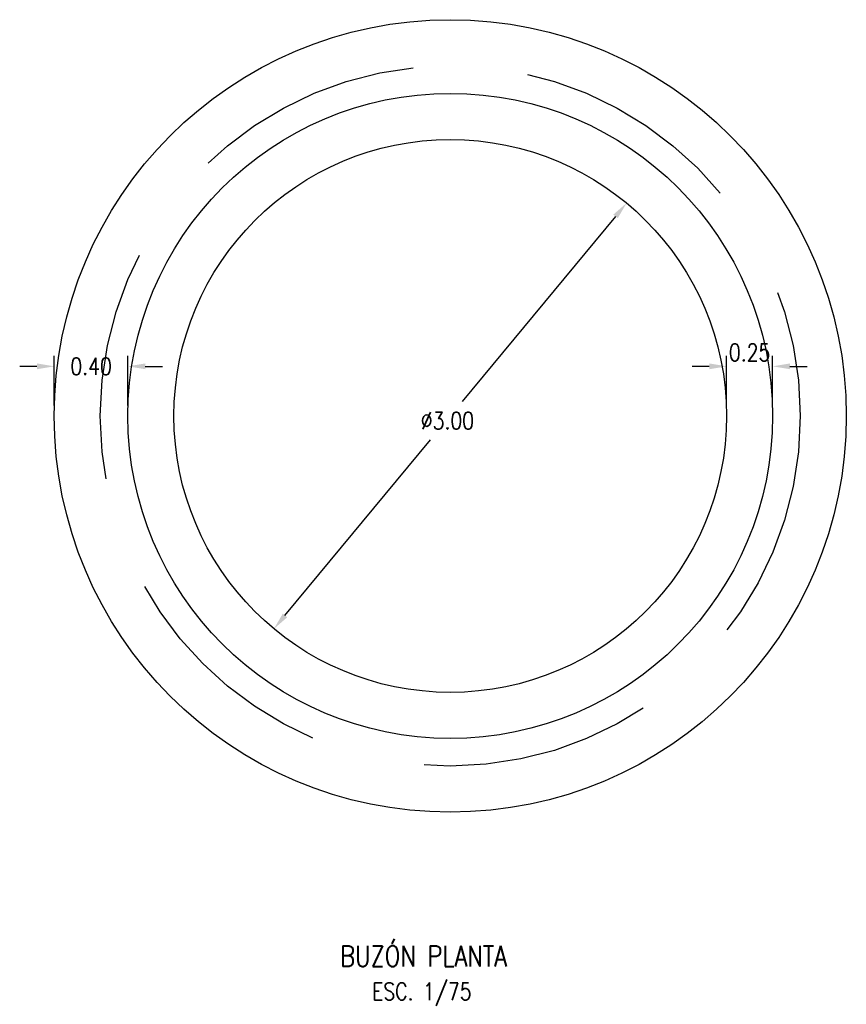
# Model space of a CAD drawing. Header units: metres. Extents: x 724738 to 725866, y 9150075 to 9151285.
# Tile 3 of 16: x 725826.15 to 725830.64, y 9150085.83 to 9150091.18. Entities that reach past the tile are written whole.
import ezdxf
from ezdxf.enums import TextEntityAlignment as Align

# ---------------------------------------------------------------- set-up
doc = ezdxf.new("R2010")
doc.units = ezdxf.units.M
doc.linetypes.add('HIDDEN', pattern=[0.375, 0.25, -0.125])
for name, color, linetype in [('AIR.A3_NOTAS', 7, 'Continuous'), ('AIR.A3_SUB-TITULOS', 4, 'Continuous'), ('AIR.A3_TITULOS', 6, 'Continuous'), ('Layer1 (.05 HIDDEN)', 8, 'HIDDEN'), ('Layer1 (.05)', 8, 'Continuous'), ('Layer10 (.30)', 90, 'Continuous'), ('Layer2 (.10)', 1, 'Continuous')]:
    doc.layers.add(name, color=color, linetype=linetype)
doc.styles.add('AIR-Simplex.(0.80)', font='simplex.shx', dxfattribs={"width": 0.8})
doc.dimstyles.new('AIR-75 (A3)_HORIZ', dxfattribs={"dimscale": 0.075, "dimtxt": 1.25, "dimasz": 1.25, "dimexe": 0.75, "dimexo": 0.75, "dimgap": 0.75, "dimtad": 0, "dimtih": 1, "dimtoh": 1, "dimzin": 1, "dimdsep": 46, "dimtxsty": 'AIR-Simplex.(0.80)', "dimcen": 0.75, "dimdle": 1.5, "dimclrd": 1, "dimclre": 1, "dimclrt": 7, "dimadec": 0, "dimazin": 0, "dimtfac": 1, "dimtofl": 0, "dimtmove": 2, "dimatfit": 3, "dimfxl": 1.5, "dimtolj": 1, "dimtzin": 1, "dimarcsym": 0})

# ---------------------------------------------------------------- blocks, each defined once
blk = doc.blocks.new('*D264')
at = {"layer": 'Defpoints', "color": 0, "transparency": 16777216}
for p in [(725829.4467, 9150090.1809), (725827.5325, 9150087.871)]:
    blk.add_point(p, dxfattribs=at)
at = {"layer": 'Layer1 (.05)', "color": 1, "lineweight": -2, "transparency": 16777216}
for p, q in [((725829.3869, 9150090.1087), (725828.5538, 9150089.1035)), ((725827.5923, 9150087.9432), (725828.3829, 9150088.8972))]:
    blk.add_line(p, q, dxfattribs=at)
at = {"layer": 'Layer1 (.05)', "color": 1, "transparency": 16777216}
for points in [[(725829.3749, 9150090.1187), (725829.3989, 9150090.0988), (725829.4467, 9150090.1809)], [(725827.5803, 9150087.9532), (725827.6043, 9150087.9332), (725827.5325, 9150087.871)]]:
    blk.add_solid(points, dxfattribs=at)
at = {"layer": 'Layer1 (.05)', "color": 7, "transparency": 16777216, "insert": (725828.4741, 9150089.0004), "char_height": 0.09375, "attachment_point": 5, "style": 'AIR-Simplex.(0.80)'}
blk.add_mtext('\\A1;∅3.00', dxfattribs=at)
blk = doc.blocks.new('*D265')
at = {"color": 1, "lineweight": -2, "transparency": 16777216}
for p, q in [((725829.9896, 9150089.0822), (725829.9896, 9150089.3514)), ((725830.2396, 9150089.0822), (725830.2396, 9150089.3514)), ((725829.8959, 9150089.2951), (725829.8021, 9150089.2951)), ((725830.3334, 9150089.2951), (725830.4271, 9150089.2951))]:
    blk.add_line(p, q, dxfattribs=at)
at = {"color": 1, "transparency": 16777216}
for points in [[(725829.8959, 9150089.3107), (725829.8959, 9150089.2795), (725829.9896, 9150089.2951)], [(725830.3334, 9150089.3107), (725830.3334, 9150089.2795), (725830.2396, 9150089.2951)]]:
    blk.add_solid(points, dxfattribs=at)
at = {"layer": 'Defpoints', "color": 0, "transparency": 16777216}
for p in [(725830.2396, 9150089.2951), (725829.9896, 9150089.026), (725830.2396, 9150089.026)]:
    blk.add_point(p, dxfattribs=at)
at = {"color": 7, "transparency": 16777216, "insert": (725830.1146, 9150089.3704), "char_height": 0.09375, "attachment_point": 5, "style": 'AIR-Simplex.(0.80)'}
blk.add_mtext('\\A1;0.25', dxfattribs=at)
blk = doc.blocks.new('A1-T-PLANTA (2)')
at = {"layer": 'AIR.A3_NOTAS', "style": 'AIR-Simplex.(0.80)', "width": 0.8}
blk.add_attdef('NOTAS', text='', height=1.25, dxfattribs=at).set_placement((0.069, -2.7), align=Align.MIDDLE_CENTER)
at = {"layer": 'AIR.A3_SUB-TITULOS', "style": 'AIR-Simplex.(0.80)', "width": 0.8}
blk.add_attdef('SUBTÍTULO', text='', height=1.5, dxfattribs=at).set_placement((0, 0), align=Align.MIDDLE_CENTER)
at = {"layer": 'AIR.A3_TITULOS', "style": 'AIR-Simplex.(0.80)', "width": 0.8}
blk.add_attdef('TÍTULO', text='', height=1.75, dxfattribs=at).set_placement((0, 2.959), align=Align.MIDDLE_CENTER)
blk = doc.blocks.new('*D266')
at = {"layer": 'Defpoints', "color": 0, "transparency": 16777216}
for p in [(725826.3396, 9150089.2951), (725826.3396, 9150089.026), (725826.7396, 9150089.026)]:
    blk.add_point(p, dxfattribs=at)
at = {"layer": 'Layer1 (.05)', "color": 1, "lineweight": -2, "transparency": 16777216}
for p, q in [((725826.3396, 9150089.0822), (725826.3396, 9150089.3514)), ((725826.7396, 9150089.0822), (725826.7396, 9150089.3514)), ((725826.2459, 9150089.2951), (725826.1521, 9150089.2951)), ((725826.8334, 9150089.2951), (725826.9271, 9150089.2951))]:
    blk.add_line(p, q, dxfattribs=at)
at = {"layer": 'Layer1 (.05)', "color": 1, "transparency": 16777216}
for points in [[(725826.2459, 9150089.3107), (725826.2459, 9150089.2795), (725826.3396, 9150089.2951)], [(725826.8334, 9150089.3107), (725826.8334, 9150089.2795), (725826.7396, 9150089.2951)]]:
    blk.add_solid(points, dxfattribs=at)
at = {"layer": 'Layer1 (.05)', "color": 7, "transparency": 16777216, "insert": (725826.5396, 9150089.2951), "char_height": 0.09375, "attachment_point": 5, "style": 'AIR-Simplex.(0.80)'}
blk.add_mtext('\\A1;0.40', dxfattribs=at)

msp = doc.modelspace()

# ---------------------------------------------------------------- linework, layer by layer
at = {"layer": 'Layer1 (.05 HIDDEN)', "ltscale": 5}
msp.add_circle((725828.4896, 9150089.026), 1.9, dxfattribs=at)
at = {"layer": 'Layer10 (.30)'}
for radius in [1.75, 1.5]:
    msp.add_circle((725828.4896, 9150089.026), radius, dxfattribs=at)
at = {"layer": 'Layer2 (.10)'}
msp.add_circle((725828.4896, 9150089.026), 2.15, dxfattribs=at)

# ---------------------------------------------------------------- block references
at = {"color": 4}
ref = msp.add_blockref('A1-T-PLANTA (2)', (725828.3443, 9150086.1516), dxfattribs=dict(at, xscale=0.07499999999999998, yscale=0.07499999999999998, zscale=0.07499999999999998))
ref.add_attrib('PLANTA', 'BUZÓN PLANTA', dxfattribs={"layer": 'AIR.A3_SUB-TITULOS', "height": 0.1125, "style": 'AIR-Simplex.(0.80)', "width": 0.8}).set_placement((725828.3443, 9150086.1516), align=Align.TOP_CENTER)
ref.add_attrib('ESC. 1', 'ESC. 1/75', dxfattribs={"layer": 'AIR.A3_NOTAS', "height": 0.09375, "style": 'AIR-Simplex.(0.80)', "width": 0.8}).set_placement((725828.3354, 9150085.9502), align=Align.TOP_CENTER)

# ---------------------------------------------------------------- dimensions: what is measured, and where the dimension line sits
dim = msp.add_linear_dim(base=(725830.2396, 9150089.2951), p1=(725829.9896, 9150089.026), p2=(725830.2396, 9150089.026), angle=0, dimstyle='AIR-75 (A3)_HORIZ')
dim.commit()
dim.dimension.update_dxf_attribs({"geometry": '*D265', "text_midpoint": (725830.1146, 9150089.3704), "dimtype": 161})
at = {"layer": 'Layer1 (.05)'}
dim = msp.add_diameter_dim_2p(p1=(725827.5325, 9150087.871), p2=(725829.4467, 9150090.1809), dimstyle='AIR-75 (A3)_HORIZ', dxfattribs=at)
dim.commit()
dim.dimension.update_dxf_attribs({"geometry": '*D264', "text_midpoint": (725828.4741, 9150089.0004), "dimtype": 163})
dim = msp.add_linear_dim(base=(725826.3396, 9150089.2951), p1=(725826.7396, 9150089.026), p2=(725826.3396, 9150089.026), dimstyle='AIR-75 (A3)_HORIZ', dxfattribs=at)
dim.commit()
dim.dimension.update_dxf_attribs({"geometry": '*D266', "text_midpoint": (725826.5396, 9150089.2951)})

doc.saveas('drawing.dxf')
